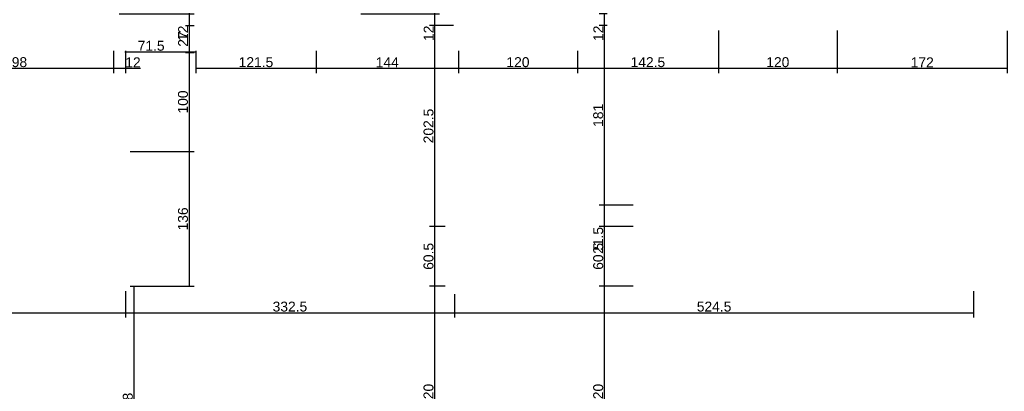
# Model space of a CAD drawing. Header units: millimetres. Extents: x 126553 to 403692, y -95821 to 38049.
# Tile 77 of 256: x 169894 to 170889, y -17829 to -17454. Entities that reach past the tile are written whole.
import ezdxf

# ---------------------------------------------------------------- set-up
doc = ezdxf.new("R2010")
doc.units = ezdxf.units.MM
doc.layers.add('11_wymiary', color=55, linetype='Continuous')
doc.layers.add('11_wymiary @ 50', color=55, linetype='Continuous')
doc.styles.add('11_RJ', font='arial.ttf')
doc.dimstyles.new('11_RJ (cc)', dxfattribs={"dimtxt": 0.2, "dimasz": 0.001, "dimexe": 0.1, "dimexo": 0.1, "dimgap": 0.02, "dimtad": 1, "dimdec": 1, "dimrnd": 0.5, "dimzin": 12, "dimdsep": 46, "dimtxsty": '11_RJ', "dimblk": 'OBLIQUE', "dimcen": 0, "dimdle": 0.01, "dimclrd": 256, "dimclre": 256, "dimclrt": 2, "dimazin": 3, "dimtfac": 1, "dimtdec": 1, "dimtofl": 0, "dimtmove": 0, "dimatfit": 3, "dimldrblk": 'DOT', "dimfxl": 1, "dimtolj": 1, "dimtzin": 13, "dimarcsym": 0})

# ---------------------------------------------------------------- blocks, each defined once
blk = doc.blocks.new('_Oblique')
at = {"color": 0, "linetype": 'ByBlock', "lineweight": -2}
blk.add_line((-0.5, -0.5), (0.5, 0.5), dxfattribs=at)
blk = doc.blocks.new('*D1445')
at = {"layer": '11_wymiary', "lineweight": -2, "transparency": 16777216}
for p, q in [((169791.02, -17464.74), (169791.02, -17507.72)), ((169988.77, -17485.01), (169988.77, -17507.72)), ((169790.52, -17502.72), (169989.27, -17502.72))]:
    blk.add_line(p, q, dxfattribs=at)
at = {"layer": 'Defpoints', "color": 0, "transparency": 16777216}
for p in [(169791.02, -17459.74), (169988.77, -17480.01), (169988.77, -17502.72)]:
    blk.add_point(p, dxfattribs=at)
at = {"layer": '11_wymiary', "lineweight": -2, "transparency": 16777216, "xscale": 0.05, "yscale": 0.05, "zscale": 0.05, "rotation": 180}
blk.add_blockref('_Oblique', (169791.02, -17502.72), dxfattribs=at)
at = {"layer": '11_wymiary', "lineweight": -2, "transparency": 16777216, "xscale": 0.05, "yscale": 0.05, "zscale": 0.05}
blk.add_blockref('_Oblique', (169988.77, -17502.72), dxfattribs=at)
at = {"layer": '11_wymiary', "color": 2, "transparency": 16777216, "insert": (169889.9, -17496.61), "char_height": 10, "attachment_point": 5, "style": '11_RJ'}
blk.add_mtext('\\A1;198', dxfattribs=at)
blk = doc.blocks.new('_Dot')
at = {"color": 0, "linetype": 'ByBlock', "lineweight": -2}
blk.add_line((-0.5, 0), (-1, 0), dxfattribs=at)
at = {"color": 0, "linetype": 'ByBlock', "const_width": 0.5}
blk.add_lwpolyline([(-0.25, 0, 1), (0.25, 0, 1)], format="xyb", close=True, dxfattribs=at)
blk = doc.blocks.new('*D1446')
at = {"layer": '11_wymiary', "lineweight": -2, "transparency": 16777216}
for p, q in [((169988.77, -17485.01), (169988.77, -17507.72)), ((170000.77, -17485.01), (170000.77, -17507.72)), ((169988.27, -17502.72), (170000.77, -17502.72)), ((170000.77, -17502.72), (170016.1, -17502.72))]:
    blk.add_line(p, q, dxfattribs=at)
at = {"layer": 'Defpoints', "color": 0, "transparency": 16777216}
for p in [(169988.77, -17480.01), (170000.77, -17480.01), (170000.77, -17502.72)]:
    blk.add_point(p, dxfattribs=at)
at = {"layer": '11_wymiary', "lineweight": -2, "transparency": 16777216, "xscale": 0.05, "yscale": 0.05, "zscale": 0.05, "rotation": 180}
blk.add_blockref('_Oblique', (169988.77, -17502.72), dxfattribs=at)
at = {"layer": '11_wymiary', "lineweight": -2, "transparency": 16777216, "xscale": 0.05, "yscale": 0.05, "zscale": 0.05}
blk.add_blockref('_Oblique', (170000.77, -17502.72), dxfattribs=at)
at = {"layer": '11_wymiary', "color": 2, "transparency": 16777216, "insert": (170008.46, -17496.7), "char_height": 10, "attachment_point": 5, "style": '11_RJ'}
blk.add_mtext('\\A1;12', dxfattribs=at)
blk = doc.blocks.new('*D1447')
at = {"layer": '11_wymiary', "lineweight": -2, "transparency": 16777216}
for p, q in [((170000.27, -17486.22), (170072.56, -17486.22)), ((170000.77, -17485.01), (170000.77, -17491.22)), ((170072.06, -17485.01), (170072.06, -17491.22))]:
    blk.add_line(p, q, dxfattribs=at)
at = {"layer": 'Defpoints', "color": 0, "transparency": 16777216}
for p in [(170000.77, -17480.01), (170072.06, -17480.01), (170072.06, -17486.22)]:
    blk.add_point(p, dxfattribs=at)
at = {"layer": '11_wymiary', "lineweight": -2, "transparency": 16777216, "xscale": 0.05, "yscale": 0.05, "zscale": 0.05, "rotation": 180}
blk.add_blockref('_Oblique', (170000.77, -17486.22), dxfattribs=at)
at = {"layer": '11_wymiary', "lineweight": -2, "transparency": 16777216, "xscale": 0.05, "yscale": 0.05, "zscale": 0.05}
blk.add_blockref('_Oblique', (170072.06, -17486.22), dxfattribs=at)
at = {"layer": '11_wymiary', "color": 2, "transparency": 16777216, "insert": (170026.83, -17480.11), "char_height": 10, "attachment_point": 5, "style": '11_RJ'}
blk.add_mtext('\\A1;71.5', dxfattribs=at)
blk = doc.blocks.new('*D1448')
at = {"layer": '11_wymiary', "lineweight": -2, "transparency": 16777216}
for p, q in [((170072.06, -17485.01), (170072.06, -17507.72)), ((170193.42, -17485.01), (170193.42, -17507.72)), ((170071.56, -17502.72), (170193.92, -17502.72))]:
    blk.add_line(p, q, dxfattribs=at)
at = {"layer": 'Defpoints', "color": 0, "transparency": 16777216}
for p in [(170072.06, -17480.01), (170193.42, -17480.01), (170193.42, -17502.72)]:
    blk.add_point(p, dxfattribs=at)
at = {"layer": '11_wymiary', "lineweight": -2, "transparency": 16777216, "xscale": 0.05, "yscale": 0.05, "zscale": 0.05, "rotation": 180}
blk.add_blockref('_Oblique', (170072.06, -17502.72), dxfattribs=at)
at = {"layer": '11_wymiary', "lineweight": -2, "transparency": 16777216, "xscale": 0.05, "yscale": 0.05, "zscale": 0.05}
blk.add_blockref('_Oblique', (170193.42, -17502.72), dxfattribs=at)
at = {"layer": '11_wymiary', "color": 2, "transparency": 16777216, "insert": (170132.74, -17496.61), "char_height": 10, "attachment_point": 5, "style": '11_RJ'}
blk.add_mtext('\\A1;121.5', dxfattribs=at)
blk = doc.blocks.new('*D1449')
at = {"layer": '11_wymiary', "lineweight": -2, "transparency": 16777216}
for p, q in [((170193.42, -17485.01), (170193.42, -17507.72)), ((170337.4, -17485.01), (170337.4, -17507.72)), ((170192.92, -17502.72), (170337.9, -17502.72))]:
    blk.add_line(p, q, dxfattribs=at)
at = {"layer": 'Defpoints', "color": 0, "transparency": 16777216}
for p in [(170193.42, -17480.01), (170337.4, -17480.01), (170337.4, -17502.72)]:
    blk.add_point(p, dxfattribs=at)
at = {"layer": '11_wymiary', "lineweight": -2, "transparency": 16777216, "xscale": 0.05, "yscale": 0.05, "zscale": 0.05, "rotation": 180}
blk.add_blockref('_Oblique', (170193.42, -17502.72), dxfattribs=at)
at = {"layer": '11_wymiary', "lineweight": -2, "transparency": 16777216, "xscale": 0.05, "yscale": 0.05, "zscale": 0.05}
blk.add_blockref('_Oblique', (170337.4, -17502.72), dxfattribs=at)
at = {"layer": '11_wymiary', "color": 2, "transparency": 16777216, "insert": (170265.41, -17496.7), "char_height": 10, "attachment_point": 5, "style": '11_RJ'}
blk.add_mtext('\\A1;144', dxfattribs=at)
blk = doc.blocks.new('*D1450')
at = {"layer": '11_wymiary', "lineweight": -2, "transparency": 16777216}
for p, q in [((170337.4, -17485.01), (170337.4, -17507.72)), ((170457.4, -17485.01), (170457.4, -17507.72)), ((170336.9, -17502.72), (170457.9, -17502.72))]:
    blk.add_line(p, q, dxfattribs=at)
at = {"layer": 'Defpoints', "color": 0, "transparency": 16777216}
for p in [(170337.4, -17480.01), (170457.4, -17480.01), (170457.4, -17502.72)]:
    blk.add_point(p, dxfattribs=at)
at = {"layer": '11_wymiary', "lineweight": -2, "transparency": 16777216, "xscale": 0.05, "yscale": 0.05, "zscale": 0.05, "rotation": 180}
blk.add_blockref('_Oblique', (170337.4, -17502.72), dxfattribs=at)
at = {"layer": '11_wymiary', "lineweight": -2, "transparency": 16777216, "xscale": 0.05, "yscale": 0.05, "zscale": 0.05}
blk.add_blockref('_Oblique', (170457.4, -17502.72), dxfattribs=at)
at = {"layer": '11_wymiary', "color": 2, "transparency": 16777216, "insert": (170397.4, -17496.61), "char_height": 10, "attachment_point": 5, "style": '11_RJ'}
blk.add_mtext('\\A1;120', dxfattribs=at)
blk = doc.blocks.new('*D1451')
at = {"layer": '11_wymiary', "lineweight": -2, "transparency": 16777216}
for p, q in [((170599.91, -17464.76), (170599.91, -17507.72)), ((170457.4, -17485.01), (170457.4, -17507.72)), ((170456.9, -17502.72), (170600.41, -17502.72))]:
    blk.add_line(p, q, dxfattribs=at)
at = {"layer": 'Defpoints', "color": 0, "transparency": 16777216}
for p in [(170599.91, -17459.76), (170457.4, -17480.01), (170599.91, -17502.72)]:
    blk.add_point(p, dxfattribs=at)
at = {"layer": '11_wymiary', "lineweight": -2, "transparency": 16777216, "xscale": 0.05, "yscale": 0.05, "zscale": 0.05, "rotation": 180}
blk.add_blockref('_Oblique', (170457.4, -17502.72), dxfattribs=at)
at = {"layer": '11_wymiary', "lineweight": -2, "transparency": 16777216, "xscale": 0.05, "yscale": 0.05, "zscale": 0.05}
blk.add_blockref('_Oblique', (170599.91, -17502.72), dxfattribs=at)
at = {"layer": '11_wymiary', "color": 2, "transparency": 16777216, "insert": (170528.65, -17496.61), "char_height": 10, "attachment_point": 5, "style": '11_RJ'}
blk.add_mtext('\\A1;142.5', dxfattribs=at)
blk = doc.blocks.new('*D1452')
at = {"layer": '11_wymiary', "lineweight": -2, "transparency": 16777216}
for p, q in [((170599.91, -17464.76), (170599.91, -17507.72)), ((170719.91, -17464.77), (170719.91, -17507.72)), ((170599.41, -17502.72), (170720.41, -17502.72))]:
    blk.add_line(p, q, dxfattribs=at)
at = {"layer": 'Defpoints', "color": 0, "transparency": 16777216}
for p in [(170599.91, -17459.76), (170719.91, -17459.77), (170719.91, -17502.72)]:
    blk.add_point(p, dxfattribs=at)
at = {"layer": '11_wymiary', "lineweight": -2, "transparency": 16777216, "xscale": 0.05, "yscale": 0.05, "zscale": 0.05, "rotation": 180}
blk.add_blockref('_Oblique', (170599.91, -17502.72), dxfattribs=at)
at = {"layer": '11_wymiary', "lineweight": -2, "transparency": 16777216, "xscale": 0.05, "yscale": 0.05, "zscale": 0.05}
blk.add_blockref('_Oblique', (170719.91, -17502.72), dxfattribs=at)
at = {"layer": '11_wymiary', "color": 2, "transparency": 16777216, "insert": (170659.91, -17496.61), "char_height": 10, "attachment_point": 5, "style": '11_RJ'}
blk.add_mtext('\\A1;120', dxfattribs=at)
blk = doc.blocks.new('*D1453')
at = {"layer": '11_wymiary', "lineweight": -2, "transparency": 16777216}
for p, q in [((170719.91, -17464.77), (170719.91, -17507.72)), ((170891.77, -17464.8), (170891.77, -17507.72)), ((170719.41, -17502.72), (170892.27, -17502.72))]:
    blk.add_line(p, q, dxfattribs=at)
at = {"layer": 'Defpoints', "color": 0, "transparency": 16777216}
for p in [(170719.91, -17459.77), (170891.77, -17459.8), (170891.77, -17502.72)]:
    blk.add_point(p, dxfattribs=at)
at = {"layer": '11_wymiary', "lineweight": -2, "transparency": 16777216, "xscale": 0.05, "yscale": 0.05, "zscale": 0.05, "rotation": 180}
blk.add_blockref('_Oblique', (170719.91, -17502.72), dxfattribs=at)
at = {"layer": '11_wymiary', "lineweight": -2, "transparency": 16777216, "xscale": 0.05, "yscale": 0.05, "zscale": 0.05}
blk.add_blockref('_Oblique', (170891.77, -17502.72), dxfattribs=at)
at = {"layer": '11_wymiary', "color": 2, "transparency": 16777216, "insert": (170805.84, -17496.7), "char_height": 10, "attachment_point": 5, "style": '11_RJ'}
blk.add_mtext('\\A1;172', dxfattribs=at)
blk = doc.blocks.new('*D1485')
at = {"layer": '11_wymiary', "lineweight": -2, "transparency": 16777216}
for p, q in [((170238.77, -17447.74), (170318.18, -17447.74)), ((170313.18, -17447.24), (170313.18, -17459.74)), ((170332.4, -17459.74), (170308.18, -17459.74)), ((170313.18, -17459.74), (170313.18, -17475.07))]:
    blk.add_line(p, q, dxfattribs=at)
at = {"layer": 'Defpoints', "color": 0, "transparency": 16777216}
for p in [(170233.77, -17447.74), (170313.18, -17459.74), (170337.4, -17459.74)]:
    blk.add_point(p, dxfattribs=at)
at = {"layer": '11_wymiary', "lineweight": -2, "transparency": 16777216, "xscale": 0.05, "yscale": 0.05, "zscale": 0.05}
for p, rotation in [((170313.18, -17447.74), 90), ((170313.18, -17459.74), 270)]:
    blk.add_blockref('_Oblique', p, dxfattribs=dict(at, rotation=rotation))
at = {"layer": '11_wymiary', "color": 2, "transparency": 16777216, "insert": (170307.16, -17467.43), "char_height": 10, "attachment_point": 5, "rotation": 90, "style": '11_RJ'}
blk.add_mtext('\\A1;12', dxfattribs=at)
blk = doc.blocks.new('*D1486')
at = {"layer": '11_wymiary', "lineweight": -2, "transparency": 16777216}
for p, q in [((170332.4, -17459.74), (170308.18, -17459.74)), ((170313.18, -17459.24), (170313.18, -17662.74)), ((170323.77, -17662.24), (170308.18, -17662.24))]:
    blk.add_line(p, q, dxfattribs=at)
at = {"layer": 'Defpoints', "color": 0, "transparency": 16777216}
for p in [(170337.4, -17459.74), (170313.18, -17662.24), (170328.77, -17662.24)]:
    blk.add_point(p, dxfattribs=at)
at = {"layer": '11_wymiary', "lineweight": -2, "transparency": 16777216, "xscale": 0.05, "yscale": 0.05, "zscale": 0.05}
for p, rotation in [((170313.18, -17459.74), 90), ((170313.18, -17662.24), 270)]:
    blk.add_blockref('_Oblique', p, dxfattribs=dict(at, rotation=rotation))
at = {"layer": '11_wymiary', "color": 2, "transparency": 16777216, "insert": (170307.07, -17560.99), "char_height": 10, "attachment_point": 5, "rotation": 90, "style": '11_RJ'}
blk.add_mtext('\\A1;202.5', dxfattribs=at)
blk = doc.blocks.new('*D1487')
at = {"layer": '11_wymiary', "lineweight": -2, "transparency": 16777216}
for p, q in [((170323.77, -17662.24), (170308.18, -17662.24)), ((170313.18, -17661.74), (170313.18, -17723.23)), ((170323.77, -17722.73), (170308.18, -17722.73))]:
    blk.add_line(p, q, dxfattribs=at)
at = {"layer": 'Defpoints', "color": 0, "transparency": 16777216}
for p in [(170328.77, -17662.24), (170313.18, -17722.73), (170328.77, -17722.73)]:
    blk.add_point(p, dxfattribs=at)
at = {"layer": '11_wymiary', "lineweight": -2, "transparency": 16777216, "xscale": 0.05, "yscale": 0.05, "zscale": 0.05}
for p, rotation in [((170313.18, -17662.24), 90), ((170313.18, -17722.73), 270)]:
    blk.add_blockref('_Oblique', p, dxfattribs=dict(at, rotation=rotation))
at = {"layer": '11_wymiary', "color": 2, "transparency": 16777216, "insert": (170307.07, -17692.49), "char_height": 10, "attachment_point": 5, "rotation": 90, "style": '11_RJ'}
blk.add_mtext('\\A1;60.5', dxfattribs=at)
blk = doc.blocks.new('*D1488')
at = {"layer": '11_wymiary', "lineweight": -2, "transparency": 16777216}
for p, q in [((170323.77, -17722.73), (170308.18, -17722.73)), ((170313.18, -17722.23), (170313.18, -17943.23)), ((170316.77, -17942.73), (170308.18, -17942.73))]:
    blk.add_line(p, q, dxfattribs=at)
at = {"layer": 'Defpoints', "color": 0, "transparency": 16777216}
for p in [(170328.77, -17722.73), (170313.18, -17942.73), (170321.77, -17942.73)]:
    blk.add_point(p, dxfattribs=at)
at = {"layer": '11_wymiary', "lineweight": -2, "transparency": 16777216, "xscale": 0.05, "yscale": 0.05, "zscale": 0.05}
for p, rotation in [((170313.18, -17722.73), 90), ((170313.18, -17942.73), 270)]:
    blk.add_blockref('_Oblique', p, dxfattribs=dict(at, rotation=rotation))
at = {"layer": '11_wymiary', "color": 2, "transparency": 16777216, "insert": (170307.07, -17832.73), "char_height": 10, "attachment_point": 5, "rotation": 90, "style": '11_RJ'}
blk.add_mtext('\\A1;220', dxfattribs=at)
blk = doc.blocks.new('*D1501')
at = {"layer": '11_wymiary', "lineweight": -2, "transparency": 16777216}
for p, q in [((169994.51, -17447.74), (170070.13, -17447.74)), ((170065.13, -17447.24), (170065.13, -17459.74)), ((170061.51, -17459.74), (170070.13, -17459.74)), ((170065.13, -17459.74), (170065.13, -17475.07))]:
    blk.add_line(p, q, dxfattribs=at)
at = {"layer": 'Defpoints', "color": 0, "transparency": 16777216}
for p in [(169989.51, -17447.74), (170056.51, -17459.74), (170065.13, -17459.74)]:
    blk.add_point(p, dxfattribs=at)
at = {"layer": '11_wymiary', "lineweight": -2, "transparency": 16777216, "xscale": 0.05, "yscale": 0.05, "zscale": 0.05}
for p, rotation in [((170065.13, -17447.74), 90), ((170065.13, -17459.74), 270)]:
    blk.add_blockref('_Oblique', p, dxfattribs=dict(at, rotation=rotation))
at = {"layer": '11_wymiary', "color": 2, "transparency": 16777216, "insert": (170059.11, -17467.43), "char_height": 10, "attachment_point": 5, "rotation": 90, "style": '11_RJ'}
blk.add_mtext('\\A1;12', dxfattribs=at)
blk = doc.blocks.new('*D1502')
at = {"layer": '11_wymiary', "lineweight": -2, "transparency": 16777216}
for p, q in [((170061.51, -17459.74), (170070.13, -17459.74)), ((170065.13, -17459.24), (170065.13, -17487.24)), ((170061.51, -17486.74), (170070.13, -17486.74))]:
    blk.add_line(p, q, dxfattribs=at)
at = {"layer": 'Defpoints', "color": 0, "transparency": 16777216}
for p in [(170056.51, -17459.74), (170056.51, -17486.74), (170065.13, -17486.74)]:
    blk.add_point(p, dxfattribs=at)
at = {"layer": '11_wymiary', "lineweight": -2, "transparency": 16777216, "xscale": 0.05, "yscale": 0.05, "zscale": 0.05}
for p, rotation in [((170065.13, -17459.74), 90), ((170065.13, -17486.74), 270)]:
    blk.add_blockref('_Oblique', p, dxfattribs=dict(at, rotation=rotation))
at = {"layer": '11_wymiary', "color": 2, "transparency": 16777216, "insert": (170059.11, -17473.24), "char_height": 10, "attachment_point": 5, "rotation": 90, "style": '11_RJ'}
blk.add_mtext('\\A1;27', dxfattribs=at)
blk = doc.blocks.new('*D1503')
at = {"layer": '11_wymiary', "lineweight": -2, "transparency": 16777216}
for p, q in [((170061.51, -17486.74), (170070.13, -17486.74)), ((170065.13, -17486.24), (170065.13, -17587.24)), ((170061.23, -17586.74), (170070.13, -17586.74))]:
    blk.add_line(p, q, dxfattribs=at)
at = {"layer": 'Defpoints', "color": 0, "transparency": 16777216}
for p in [(170056.51, -17486.74), (170056.23, -17586.74), (170065.13, -17586.74)]:
    blk.add_point(p, dxfattribs=at)
at = {"layer": '11_wymiary', "lineweight": -2, "transparency": 16777216, "xscale": 0.05, "yscale": 0.05, "zscale": 0.05}
for p, rotation in [((170065.13, -17486.74), 90), ((170065.13, -17586.74), 270)]:
    blk.add_blockref('_Oblique', p, dxfattribs=dict(at, rotation=rotation))
at = {"layer": '11_wymiary', "color": 2, "transparency": 16777216, "insert": (170059.03, -17536.74), "char_height": 10, "attachment_point": 5, "rotation": 90, "style": '11_RJ'}
blk.add_mtext('\\A1;100', dxfattribs=at)
blk = doc.blocks.new('*D1504')
at = {"layer": '11_wymiary', "lineweight": -2, "transparency": 16777216}
for p, q in [((170065.13, -17586.24), (170065.13, -17723.23)), ((170005.49, -17586.74), (170070.13, -17586.74)), ((170005.49, -17722.73), (170070.13, -17722.73))]:
    blk.add_line(p, q, dxfattribs=at)
at = {"layer": 'Defpoints', "color": 0, "transparency": 16777216}
for p in [(170000.49, -17586.74), (170000.49, -17722.73), (170065.13, -17722.73)]:
    blk.add_point(p, dxfattribs=at)
at = {"layer": '11_wymiary', "lineweight": -2, "transparency": 16777216, "xscale": 0.05, "yscale": 0.05, "zscale": 0.05}
for p, rotation in [((170065.13, -17586.74), 90), ((170065.13, -17722.73), 270)]:
    blk.add_blockref('_Oblique', p, dxfattribs=dict(at, rotation=rotation))
at = {"layer": '11_wymiary', "color": 2, "transparency": 16777216, "insert": (170059.02, -17654.74), "char_height": 10, "attachment_point": 5, "rotation": 90, "style": '11_RJ'}
blk.add_mtext('\\A1;136', dxfattribs=at)
blk = doc.blocks.new('*D1505')
at = {"layer": '11_wymiary', "lineweight": -2, "transparency": 16777216}
for p, q in [((170005.49, -17722.73), (170014.39, -17722.73)), ((170009.39, -17722.23), (170009.39, -17961.24)), ((169903.77, -17960.74), (170014.39, -17960.74))]:
    blk.add_line(p, q, dxfattribs=at)
at = {"layer": 'Defpoints', "color": 0, "transparency": 16777216}
for p in [(170000.49, -17722.73), (169898.77, -17960.74), (170009.39, -17960.74)]:
    blk.add_point(p, dxfattribs=at)
at = {"layer": '11_wymiary', "lineweight": -2, "transparency": 16777216, "xscale": 0.05, "yscale": 0.05, "zscale": 0.05}
for p, rotation in [((170009.39, -17722.73), 90), ((170009.39, -17960.74), 270)]:
    blk.add_blockref('_Oblique', p, dxfattribs=dict(at, rotation=rotation))
at = {"layer": '11_wymiary', "color": 2, "transparency": 16777216, "insert": (170003.28, -17841.74), "char_height": 10, "attachment_point": 5, "rotation": 90, "style": '11_RJ'}
blk.add_mtext('\\A1;238', dxfattribs=at)
blk = doc.blocks.new('*D1541')
at = {"layer": '11_wymiary', "lineweight": -2, "transparency": 16777216}
for p, q in [((170487.59, -17447.74), (170479.6, -17447.74)), ((170484.6, -17447.24), (170484.6, -17459.74)), ((170487.59, -17459.74), (170479.6, -17459.74)), ((170484.6, -17459.74), (170484.6, -17475.07))]:
    blk.add_line(p, q, dxfattribs=at)
at = {"layer": 'Defpoints', "color": 0, "transparency": 16777216}
for p in [(170492.59, -17447.74), (170484.6, -17459.74), (170492.59, -17459.74)]:
    blk.add_point(p, dxfattribs=at)
at = {"layer": '11_wymiary', "lineweight": -2, "transparency": 16777216, "xscale": 0.05, "yscale": 0.05, "zscale": 0.05}
for p, rotation in [((170484.6, -17447.74), 90), ((170484.6, -17459.74), 270)]:
    blk.add_blockref('_Oblique', p, dxfattribs=dict(at, rotation=rotation))
at = {"layer": '11_wymiary', "color": 2, "transparency": 16777216, "insert": (170478.58, -17467.43), "char_height": 10, "attachment_point": 5, "rotation": 90, "style": '11_RJ'}
blk.add_mtext('\\A1;12', dxfattribs=at)
blk = doc.blocks.new('*D1542')
at = {"layer": '11_wymiary', "lineweight": -2, "transparency": 16777216}
for p, q in [((170487.59, -17459.74), (170479.6, -17459.74)), ((170484.6, -17459.24), (170484.6, -17641.24)), ((170513.77, -17640.74), (170479.6, -17640.74))]:
    blk.add_line(p, q, dxfattribs=at)
at = {"layer": 'Defpoints', "color": 0, "transparency": 16777216}
for p in [(170492.59, -17459.74), (170484.6, -17640.74), (170518.77, -17640.74)]:
    blk.add_point(p, dxfattribs=at)
at = {"layer": '11_wymiary', "lineweight": -2, "transparency": 16777216, "xscale": 0.05, "yscale": 0.05, "zscale": 0.05}
for p, rotation in [((170484.6, -17459.74), 90), ((170484.6, -17640.74), 270)]:
    blk.add_blockref('_Oblique', p, dxfattribs=dict(at, rotation=rotation))
at = {"layer": '11_wymiary', "color": 2, "transparency": 16777216, "insert": (170478.5, -17550.24), "char_height": 10, "attachment_point": 5, "rotation": 90, "style": '11_RJ'}
blk.add_mtext('\\A1;181', dxfattribs=at)
blk = doc.blocks.new('*D1543')
at = {"layer": '11_wymiary', "lineweight": -2, "transparency": 16777216}
for p, q in [((170513.77, -17640.74), (170479.6, -17640.74)), ((170484.6, -17640.24), (170484.6, -17662.24)), ((170513.77, -17662.24), (170479.6, -17662.24)), ((170484.6, -17662.24), (170484.6, -17690.51))]:
    blk.add_line(p, q, dxfattribs=at)
at = {"layer": 'Defpoints', "color": 0, "transparency": 16777216}
for p in [(170518.77, -17640.74), (170484.6, -17662.24), (170518.77, -17662.24)]:
    blk.add_point(p, dxfattribs=at)
at = {"layer": '11_wymiary', "lineweight": -2, "transparency": 16777216, "xscale": 0.05, "yscale": 0.05, "zscale": 0.05}
for p, rotation in [((170484.6, -17640.74), 90), ((170484.6, -17662.24), 270)]:
    blk.add_blockref('_Oblique', p, dxfattribs=dict(at, rotation=rotation))
at = {"layer": '11_wymiary', "color": 2, "transparency": 16777216, "insert": (170478.5, -17676.4), "char_height": 10, "attachment_point": 5, "rotation": 90, "style": '11_RJ'}
blk.add_mtext('\\A1;21.5', dxfattribs=at)
blk = doc.blocks.new('*D1544')
at = {"layer": '11_wymiary', "lineweight": -2, "transparency": 16777216}
for p, q in [((170513.77, -17662.24), (170479.6, -17662.24)), ((170484.6, -17661.74), (170484.6, -17723.23)), ((170513.77, -17722.73), (170479.6, -17722.73))]:
    blk.add_line(p, q, dxfattribs=at)
at = {"layer": 'Defpoints', "color": 0, "transparency": 16777216}
for p in [(170518.77, -17662.24), (170484.6, -17722.73), (170518.77, -17722.73)]:
    blk.add_point(p, dxfattribs=at)
at = {"layer": '11_wymiary', "lineweight": -2, "transparency": 16777216, "xscale": 0.05, "yscale": 0.05, "zscale": 0.05}
for p, rotation in [((170484.6, -17662.24), 90), ((170484.6, -17722.73), 270)]:
    blk.add_blockref('_Oblique', p, dxfattribs=dict(at, rotation=rotation))
at = {"layer": '11_wymiary', "color": 2, "transparency": 16777216, "insert": (170478.5, -17692.49), "char_height": 10, "attachment_point": 5, "rotation": 90, "style": '11_RJ'}
blk.add_mtext('\\A1;60.5', dxfattribs=at)
blk = doc.blocks.new('*D1545')
at = {"layer": '11_wymiary', "lineweight": -2, "transparency": 16777216}
for p, q in [((170513.77, -17722.73), (170479.6, -17722.73)), ((170484.6, -17722.23), (170484.6, -17943.23)), ((170513.77, -17942.73), (170479.6, -17942.73))]:
    blk.add_line(p, q, dxfattribs=at)
at = {"layer": 'Defpoints', "color": 0, "transparency": 16777216}
for p in [(170518.77, -17722.73), (170484.6, -17942.73), (170518.77, -17942.73)]:
    blk.add_point(p, dxfattribs=at)
at = {"layer": '11_wymiary', "lineweight": -2, "transparency": 16777216, "xscale": 0.05, "yscale": 0.05, "zscale": 0.05}
for p, rotation in [((170484.6, -17722.73), 90), ((170484.6, -17942.73), 270)]:
    blk.add_blockref('_Oblique', p, dxfattribs=dict(at, rotation=rotation))
at = {"layer": '11_wymiary', "color": 2, "transparency": 16777216, "insert": (170478.5, -17832.73), "char_height": 10, "attachment_point": 5, "rotation": 90, "style": '11_RJ'}
blk.add_mtext('\\A1;220', dxfattribs=at)
blk = doc.blocks.new('*D1557')
at = {"layer": '11_wymiary', "lineweight": -2, "transparency": 16777216}
for p, q in [((169508.6, -17727.73), (169508.6, -17754.35)), ((170000.77, -17727.73), (170000.77, -17754.35)), ((169508.1, -17749.35), (170001.27, -17749.35))]:
    blk.add_line(p, q, dxfattribs=at)
at = {"layer": 'Defpoints', "color": 0, "transparency": 16777216}
for p in [(169508.6, -17722.73), (170000.77, -17722.73), (170000.77, -17749.35)]:
    blk.add_point(p, dxfattribs=at)
at = {"layer": '11_wymiary', "lineweight": -2, "transparency": 16777216, "xscale": 0.05, "yscale": 0.05, "zscale": 0.05, "rotation": 180}
blk.add_blockref('_Oblique', (169508.6, -17749.35), dxfattribs=at)
at = {"layer": '11_wymiary', "lineweight": -2, "transparency": 16777216, "xscale": 0.05, "yscale": 0.05, "zscale": 0.05}
blk.add_blockref('_Oblique', (170000.77, -17749.35), dxfattribs=at)
at = {"layer": '11_wymiary', "color": 2, "transparency": 16777216, "insert": (169754.69, -17743.24), "char_height": 10, "attachment_point": 5, "style": '11_RJ'}
blk.add_mtext('\\A1;492', dxfattribs=at)
blk = doc.blocks.new('*D1558')
at = {"layer": '11_wymiary', "lineweight": -2, "transparency": 16777216}
for p, q in [((170000.77, -17727.73), (170000.77, -17754.35)), ((170333.28, -17730.6), (170333.28, -17754.35)), ((170000.27, -17749.35), (170333.78, -17749.35))]:
    blk.add_line(p, q, dxfattribs=at)
at = {"layer": 'Defpoints', "color": 0, "transparency": 16777216}
for p in [(170000.77, -17722.73), (170333.28, -17725.6), (170333.28, -17749.35)]:
    blk.add_point(p, dxfattribs=at)
at = {"layer": '11_wymiary', "lineweight": -2, "transparency": 16777216, "xscale": 0.05, "yscale": 0.05, "zscale": 0.05, "rotation": 180}
blk.add_blockref('_Oblique', (170000.77, -17749.35), dxfattribs=at)
at = {"layer": '11_wymiary', "lineweight": -2, "transparency": 16777216, "xscale": 0.05, "yscale": 0.05, "zscale": 0.05}
blk.add_blockref('_Oblique', (170333.28, -17749.35), dxfattribs=at)
at = {"layer": '11_wymiary', "color": 2, "transparency": 16777216, "insert": (170167.03, -17743.24), "char_height": 10, "attachment_point": 5, "style": '11_RJ'}
blk.add_mtext('\\A1;332.5', dxfattribs=at)
blk = doc.blocks.new('*D1559')
at = {"layer": '11_wymiary', "lineweight": -2, "transparency": 16777216}
for p, q in [((170333.28, -17730.6), (170333.28, -17754.35)), ((170857.77, -17727.73), (170857.77, -17754.35)), ((170332.78, -17749.35), (170858.27, -17749.35))]:
    blk.add_line(p, q, dxfattribs=at)
at = {"layer": 'Defpoints', "color": 0, "transparency": 16777216}
for p in [(170333.28, -17725.6), (170857.77, -17722.73), (170857.77, -17749.35)]:
    blk.add_point(p, dxfattribs=at)
at = {"layer": '11_wymiary', "lineweight": -2, "transparency": 16777216, "xscale": 0.05, "yscale": 0.05, "zscale": 0.05, "rotation": 180}
blk.add_blockref('_Oblique', (170333.28, -17749.35), dxfattribs=at)
at = {"layer": '11_wymiary', "lineweight": -2, "transparency": 16777216, "xscale": 0.05, "yscale": 0.05, "zscale": 0.05}
blk.add_blockref('_Oblique', (170857.77, -17749.35), dxfattribs=at)
at = {"layer": '11_wymiary', "color": 2, "transparency": 16777216, "insert": (170595.53, -17743.24), "char_height": 10, "attachment_point": 5, "style": '11_RJ'}
blk.add_mtext('\\A1;524.5', dxfattribs=at)

msp = doc.modelspace()

# ---------------------------------------------------------------- dimensions: what is measured, and where the dimension line sits
at = {"layer": '11_wymiary @ 50'}
for base, p1, p2, picture, middle in [((170065.13233, -17459.74344), (169989.51153, -17447.74344), (170056.51153, -17459.74344), '*D1501', (170059.11187, -17467.43396)), ((170313.17771, -17459.74344), (170233.77231, -17447.74344), (170337.39935, -17459.74344), '*D1485', (170307.15724, -17467.43396)), ((170484.60396, -17459.74344), (170492.58583, -17447.74344), (170492.58583, -17459.74344), '*D1541', (170478.5835, -17467.43396)), ((170065.13233, -17486.74344), (170056.51153, -17459.74344), (170056.51153, -17486.74344), '*D1502', (170059.11187, -17473.24344)), ((170313.17771, -17662.24344), (170337.39935, -17459.74344), (170328.77231, -17662.24344), '*D1486', (170307.07198, -17560.99344)), ((170484.60396, -17640.74344), (170492.58583, -17459.74344), (170518.77231, -17640.74344), '*D1542', (170478.49823, -17550.24344)), ((170065.13233, -17586.74344), (170056.51153, -17486.74344), (170056.23363, -17586.74344), '*D1503', (170059.0266, -17536.74344)), ((170065.13233, -17722.72659), (170000.4944, -17586.74344), (170000.4944, -17722.72659), '*D1504', (170059.02319, -17654.73501)), ((170484.60396, -17662.24344), (170518.77231, -17640.74344), (170518.77231, -17662.24344), '*D1543', (170478.49823, -17676.40394)), ((170313.17771, -17722.72659), (170328.77231, -17662.24344), (170328.77231, -17722.72659), '*D1487', (170307.07198, -17692.48501)), ((170484.60396, -17722.72659), (170518.77231, -17662.24344), (170518.77231, -17722.72659), '*D1544', (170478.49823, -17692.48501)), ((170009.39311, -17960.74344), (170000.4944, -17722.72659), (169898.77231, -17960.74344), '*D1505', (170003.28397, -17841.73501)), ((170313.17771, -17942.72659), (170328.77231, -17722.72659), (170321.77231, -17942.72659), '*D1488', (170307.07198, -17832.72659)), ((170484.60396, -17942.72659), (170518.77231, -17722.72659), (170518.77231, -17942.72659), '*D1545', (170478.49823, -17832.72659))]:
    dim = msp.add_linear_dim(base=base, p1=p1, p2=p2, angle=90, dimstyle='11_RJ (cc)', override={"dimscale": 50, "dimtix": 0, "dimtofl": 0, "dimtmove": 0, "dimatfit": 3}, dxfattribs=at)
    dim.commit()
    dim.dimension.update_dxf_attribs({"geometry": picture, "text_midpoint": middle})
for base, p1, p2, picture, middle in [((169988.77231, -17502.71553), (169791.01993, -17459.74344), (169988.77231, -17480.01424), '*D1445', (169889.89612, -17496.6098)), ((170599.90533, -17502.71553), (170457.39935, -17480.01424), (170599.90533, -17459.76087), '*D1451', (170528.65234, -17496.6098)), ((170719.90533, -17502.71553), (170599.90533, -17459.76087), (170719.90533, -17459.77214), '*D1452', (170659.90533, -17496.6098)), ((170891.77231, -17502.71553), (170719.90533, -17459.77214), (170891.77231, -17459.80446), '*D1453', (170805.83882, -17496.69506)), ((170000.77231, -17502.71553), (169988.77231, -17480.01424), (170000.77231, -17480.01424), '*D1446', (170008.46282, -17496.69506)), ((170193.41738, -17502.71553), (170072.06459, -17480.01424), (170193.41738, -17480.01424), '*D1448', (170132.74099, -17496.6098)), ((170337.39935, -17502.71553), (170193.41738, -17480.01424), (170337.39935, -17480.01424), '*D1449', (170265.40837, -17496.69506)), ((170457.39935, -17502.71553), (170337.39935, -17480.01424), (170457.39935, -17480.01424), '*D1450', (170397.39935, -17496.6098)), ((170000.77231, -17749.34572), (169508.59874, -17722.72659), (170000.77231, -17722.72659), '*D1557', (169754.68553, -17743.23999)), ((170333.28349, -17749.34572), (170000.77231, -17722.72659), (170333.28349, -17725.59745), '*D1558', (170167.0279, -17743.23658)), ((170857.77231, -17749.34572), (170333.28349, -17725.59745), (170857.77231, -17722.72659), '*D1559', (170595.5279, -17743.23999))]:
    dim = msp.add_linear_dim(base=base, p1=p1, p2=p2, dimstyle='11_RJ (cc)', override={"dimscale": 50, "dimtix": 0, "dimtofl": 0, "dimtmove": 0, "dimatfit": 3}, dxfattribs=at)
    dim.commit()
    dim.dimension.update_dxf_attribs({"geometry": picture, "text_midpoint": middle})
dim = msp.add_linear_dim(base=(170072.06459, -17486.21553), p1=(170000.77231, -17480.01424), p2=(170072.06459, -17480.01424), dimstyle='11_RJ (cc)', override={"dimscale": 50, "dimtix": 0, "dimtofl": 0, "dimtmove": 0, "dimatfit": 3}, dxfattribs=at)
dim.commit()
dim.dimension.update_dxf_attribs({"geometry": '*D1447', "text_midpoint": (170026.83075, -17486.21553), "dimtype": 128})

doc.saveas('drawing.dxf')
